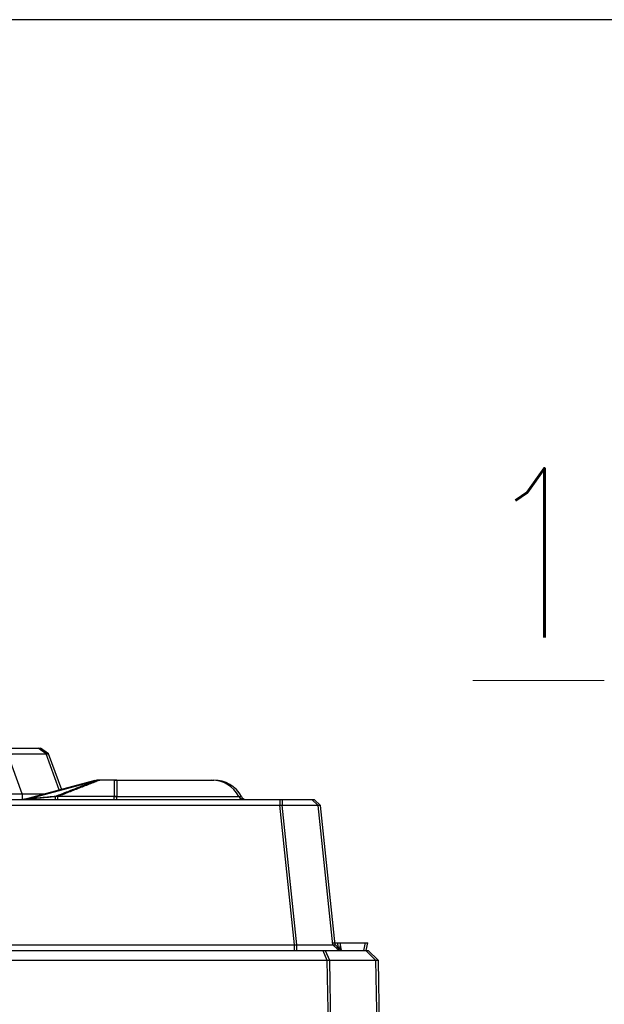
# Model space of a CAD drawing. Header units: millimetres. Extents: x -1200 to 89261, y -18765 to 52904.
# Tile 6 of 20: x 31481 to 32863, y 2236 to 4564. Entities that reach past the tile are written whole.
import ezdxf

# ---------------------------------------------------------------- set-up
doc = ezdxf.new("R2010")
doc.units = ezdxf.units.MM
doc.header["$LTSCALE"] = 15
doc.layers.add('T_text', color=3, linetype='Continuous', lineweight=18)
doc.layers.add('T_zarizeni', color=4, linetype='Continuous')
doc.styles.add('EP', font='romans.shx', dxfattribs={"width": 0.8})

# ---------------------------------------------------------------- blocks, each defined once
blk = doc.blocks.new('A$Cf05639b0')
at = {"layer": 'T_zarizeni', "ltscale": 2}
for p, q in [((-433.356278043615, 960.4404926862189), (-394.0884929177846, 960.4404926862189)), ((-430.4380438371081, 960.4404926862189), (-391.1702587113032, 960.4404926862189)), ((-384.8282009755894, 953.9567039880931), (-394.0884929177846, 960.4404926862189)), ((-381.9099667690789, 953.9567039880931), (-391.1702587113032, 960.4404926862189)), ((-413.0476705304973, 906.6172164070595), (-430.1283060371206, 953.545876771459)), ((-369.2044974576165, 911.0309313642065), (-384.8282009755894, 953.9567039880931)), ((-366.2862632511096, 911.0309313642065), (-381.9099667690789, 953.9567039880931)), ((-327.0408720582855, 922.3286407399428), (-410.5381803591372, 899.9556044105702)), ((-324.1226378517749, 922.3286407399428), (-407.6199461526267, 899.9556044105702)), ((-327.0408720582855, 922.3286407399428), (-324.0644530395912, 922.7204937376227)), ((-324.1226378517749, 922.3286407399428), (-321.1462188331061, 922.7204937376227)), ((-304.2126253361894, 922.7204937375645), (-324.0644530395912, 922.7204937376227)), ((-301.2943911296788, 922.7204937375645), (-321.1462188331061, 922.7204937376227)), ((-304.2126253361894, 922.7204937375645), (-304.2126253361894, 903.3520725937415)), ((-304.2126253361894, 922.7204937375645), (-189.2126253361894, 922.72049373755)), ((-301.2943911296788, 922.7204937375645), (-186.2943911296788, 922.72049373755)), ((-301.2943911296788, 922.7204937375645), (-301.2943911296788, 903.3520725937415)), ((-432.4059892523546, 899.7204937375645), (-413.2215405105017, 899.7204937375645)), ((-416.1397747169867, 899.7204937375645), (-412.3240272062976, 899.7204937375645)), ((-413.0476705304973, 906.6172164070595), (-413.2215405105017, 899.7204937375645)), ((-413.2215405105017, 899.7204937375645), (-409.4057929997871, 899.7204937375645)), ((-410.5381803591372, 899.9556044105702), (-412.3240272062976, 899.7204937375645)), ((-412.3240272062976, 899.7204937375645), (-373.7630365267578, 899.7204937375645)), ((-407.6199461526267, 899.9556044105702), (-409.4057929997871, 899.7204937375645)), ((-409.4057929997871, 899.7204937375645), (-370.8448023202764, 899.7204937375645)), ((-373.7630365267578, 899.7204937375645), (-304.2126253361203, 899.72049373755)), ((-370.8448023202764, 899.7204937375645), (-301.2943911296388, 899.72049373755)), ((-304.2126253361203, 899.72049373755), (-150.7262642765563, 899.7204937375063)), ((-301.2943911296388, 899.72049373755), (-147.8080300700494, 899.7204937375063)), ((-150.7262642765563, 899.7204937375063), (-108.4994486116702, 899.7204937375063)), ((-147.8080300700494, 899.7204937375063), (-105.5812144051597, 899.7204937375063)), ((-108.4994486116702, 899.7204937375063), (-70.75772798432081, 899.7204937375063)), ((-108.4994486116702, 899.7204937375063), (-108.3793141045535, 892.9718217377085)), ((-105.5812144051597, 899.7204937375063), (-105.4610798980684, 892.9718217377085)), ((-105.5812144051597, 899.7204937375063), (-67.83949377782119, 899.7204937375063)), ((-63.11933278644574, 892.8594492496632), (-70.75772798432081, 899.7204937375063)), ((-60.20109857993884, 892.8594492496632), (-67.83949377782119, 899.7204937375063)), ((-91.03905659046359, 727.9902920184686), (-108.3793141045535, 892.9718217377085)), ((-88.12082238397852, 727.9902920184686), (-105.4610798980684, 892.9718217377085)), ((-45.80282162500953, 728.103850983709), (-63.11933278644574, 892.8594492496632)), ((-42.88458741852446, 728.103850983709), (-60.20109857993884, 892.8594492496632)), ((-91.16436021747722, 721.2404937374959), (-91.03905659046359, 727.9902920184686)), ((-88.24612601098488, 721.2404937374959), (-88.12082238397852, 727.9902920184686)), ((-46.04841267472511, 730.4404937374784), (-40.05708022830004, 730.4404937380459)), ((-45.18500466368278, 727.545723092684), (-45.80282162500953, 728.103850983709)), ((-43.13017846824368, 730.4404937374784), (-37.13884602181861, 730.4404937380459)), ((-42.26677045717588, 727.545723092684), (-42.88458741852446, 728.103850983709)), ((-40.53718938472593, 723.3568308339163), (-39.54832114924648, 728.034102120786)), ((-38.24116830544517, 721.2940892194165), (-40.05708022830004, 730.4404937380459)), ((-40.05708022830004, 730.4404937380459), (-7.179389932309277, 730.4404937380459)), ((-40.05708022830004, 730.4404937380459), (-7.179389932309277, 730.4404937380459)), ((-37.6189551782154, 723.3568308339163), (-36.63008694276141, 728.034102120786)), ((-37.13884602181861, 730.4404937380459), (-4.26115572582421, 730.4404937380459)), ((-37.13884602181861, 730.4404937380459), (-4.26115572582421, 730.4404937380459)), ((-35.32293409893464, 721.2940892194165), (-37.13884602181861, 730.4404937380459)), ((-9.124453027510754, 721.2404937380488), (-7.179389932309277, 730.4404937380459)), ((-6.20621882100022, 721.2404937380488), (-4.26115572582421, 730.4404937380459)), ((-1294.672110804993, 721.2404937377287), (-91.16436021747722, 721.2404937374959)), ((-1291.753876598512, 721.2404937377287), (-88.24612601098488, 721.2404937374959)), ((-91.16436021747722, 721.2404937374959), (-69.97218927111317, 721.2404937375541)), ((-88.24612601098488, 721.2404937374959), (-67.05395506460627, 721.2404937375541)), ((-69.97218927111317, 721.2404937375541), (-57.69668156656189, 721.2404937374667)), ((-69.97218927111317, 721.2404937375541), (-57.69668156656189, 721.2404937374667)), ((-67.05395506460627, 721.2404937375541), (-54.77844736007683, 721.2404937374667)), ((-67.05395506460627, 721.2404937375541), (-54.77844736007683, 721.2404937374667)), ((-57.69668156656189, 721.2404937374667), (-40.9846251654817, 721.240493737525)), ((-57.69668156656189, 721.2404937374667), (-52.73080251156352, 709.7439959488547)), ((-57.69668156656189, 721.2404937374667), (-40.9846251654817, 721.240493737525)), ((-54.77844736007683, 721.2404937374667), (-38.06639095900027, 721.240493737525)), ((-54.77844736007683, 721.2404937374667), (-49.81256830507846, 709.7439959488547)), ((-54.77844736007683, 721.2404937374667), (-38.06639095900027, 721.240493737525)), ((-40.9846251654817, 721.240493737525), (-38.24116830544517, 721.2940892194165)), ((-38.24116830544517, 721.2940892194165), (-9.124453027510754, 721.2404937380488)), ((-38.24116830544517, 721.2940892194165), (-9.124453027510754, 721.2404937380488)), ((-38.06639095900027, 721.240493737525), (-35.32293409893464, 721.2940892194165)), ((-35.32293409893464, 721.2940892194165), (-6.20621882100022, 721.2404937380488)), ((-35.32293409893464, 721.2940892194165), (-6.20621882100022, 721.2404937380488)), ((-9.124453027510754, 721.2404937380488), (-6.924469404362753, 721.2404937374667)), ((-6.924469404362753, 721.2404937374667), (4.774451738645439, 709.7439959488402)), ((-6.20621882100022, 721.2404937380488), (-4.006235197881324, 721.2404937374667)), ((-4.006235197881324, 721.2404937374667), (7.692685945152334, 709.7439959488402)), ((-1333.105667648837, 709.7439959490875), (-52.73080251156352, 709.7439959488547)), ((-1330.18743344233, 709.7439959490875), (-49.81256830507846, 709.7439959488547)), ((-52.73080251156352, 709.7439959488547), (4.774451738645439, 709.7439959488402)), ((-52.73080251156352, 709.7439959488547), (-51.2269929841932, 623.4904926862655)), ((-49.81256830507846, 709.7439959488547), (-48.30875877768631, 623.4904926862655)), ((-49.81256830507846, 709.7439959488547), (7.692685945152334, 709.7439959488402)), ((4.774451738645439, 709.7439959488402), (6.28176321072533, 623.4904926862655)), ((7.692685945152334, 709.7439959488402), (9.199997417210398, 623.4904926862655))]:
    blk.add_line(p, q, dxfattribs=at)
for centre, radius, start, end in [((-189.2126253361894, 885.9204937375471), 36.79999999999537, 28.2737137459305, 90), ((-186.2943911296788, 885.9204937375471), 36.79999999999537, 28.2737137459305, 90), ((-150.7262641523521, 906.6204936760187), 6.899999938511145, 208.2737127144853, 269.9999989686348), ((-147.8080299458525, 906.6204936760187), 6.899999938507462, 208.2737127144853, 269.9999989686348)]:
    blk.add_arc(centre, radius, start, end, dxfattribs=at)
for points in [[(-433.0465402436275, 953.545876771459), (-426.2280479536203, 953.5682510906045), (-419.5304045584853, 953.6043289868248), (-408.9779344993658, 953.6870787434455), (-399.7160354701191, 953.7843562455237), (-393.9781167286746, 953.8541812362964), (-389.3729728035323, 953.9130868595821), (-386.970721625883, 953.9401068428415), (-384.8282009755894, 953.9567039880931)], [(-430.1283060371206, 953.545876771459), (-423.3098137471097, 953.5682510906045), (-416.6121703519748, 953.6043289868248), (-406.0597002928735, 953.6870787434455), (-396.797801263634, 953.7843562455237), (-391.059882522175, 953.8541812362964), (-386.4547385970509, 953.9130868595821), (-384.0524874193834, 953.9401068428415), (-381.9099667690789, 953.9567039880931)], [(-324.0644530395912, 922.7204937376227), (-325.1909576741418, 922.2814499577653), (-326.3174585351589, 921.8423964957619), (-328.925378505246, 920.8259693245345), (-332.071803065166, 919.5996748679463), (-338.3615029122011, 917.1483003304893), (-345.1932450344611, 914.4856679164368), (-359.2212867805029, 909.0183188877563), (-373.7621876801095, 903.3510859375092)], [(-321.1462188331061, 922.7204937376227), (-322.2727234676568, 922.2814499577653), (-323.3992243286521, 921.8423964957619), (-326.0071442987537, 920.8259693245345), (-329.1535688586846, 919.5996748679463), (-335.4432687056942, 917.1483003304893), (-342.2750108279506, 914.4856679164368), (-356.3030525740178, 909.0183188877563), (-370.8439534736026, 903.3510859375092)], [(-459.0498572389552, 906.6162910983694), (-458.6718206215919, 906.6162906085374), (-458.2937840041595, 906.616290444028), (-435.6707272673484, 906.6167534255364), (-413.0476705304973, 906.6172164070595)], [(-415.9659047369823, 906.6172164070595), (-414.6749444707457, 906.6157814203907), (-411.7343992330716, 906.609741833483), (-407.4095243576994, 906.5950660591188), (-401.9655751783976, 906.5677225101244), (-393.6916679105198, 906.5075613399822), (-386.3535800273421, 906.4358485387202)], [(-413.0476705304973, 906.6172164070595), (-411.7567102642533, 906.6157814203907), (-408.8161650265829, 906.609741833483), (-404.4912901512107, 906.5950660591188), (-399.0473409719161, 906.5677225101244), (-390.7734337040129, 906.5075613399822), (-383.435345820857, 906.4358485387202)], [(-373.7621876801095, 903.3510859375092), (-379.9308972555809, 902.787095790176), (-386.5681309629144, 902.1768785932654), (-393.6738888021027, 901.5204343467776), (-397.3769697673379, 901.1771916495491), (-400.5916508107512, 900.8785452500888), (-403.3476133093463, 900.6220216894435), (-405.0819566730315, 900.4603883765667), (-406.5173009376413, 900.3265375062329), (-407.8079171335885, 900.2062051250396), (-408.851887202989, 900.1090067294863), (-409.6579796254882, 900.0342581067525), (-410.0085680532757, 900.0019559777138), (-410.1506360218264, 899.9889139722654), (-410.4897373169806, 899.9597681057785), (-410.5381803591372, 899.9556044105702)], [(-370.8439534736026, 903.3510859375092), (-377.0126630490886, 902.787095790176), (-383.6498967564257, 902.1768785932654), (-390.7556545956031, 901.5204343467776), (-394.4587355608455, 901.1771916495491), (-397.6734166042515, 900.8785452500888), (-400.4293791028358, 900.6220216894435), (-402.1637224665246, 900.4603883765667), (-403.5990667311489, 900.3265375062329), (-404.8896829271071, 900.2062051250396), (-405.933652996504, 900.1090067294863), (-406.7397454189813, 900.0342581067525), (-407.090333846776, 900.0019559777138), (-407.2324018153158, 899.9889139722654), (-407.571503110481, 899.9597681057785), (-407.6199461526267, 899.9556044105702)], [(-373.7630365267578, 899.7204937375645), (-373.7630082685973, 899.7504422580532), (-373.7628104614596, 899.9600819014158), (-373.7627354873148, 900.2064040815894), (-373.7626121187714, 900.6971710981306), (-373.7625148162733, 901.2393969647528), (-373.7624137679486, 901.877085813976), (-373.762305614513, 902.5889279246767), (-373.7621876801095, 903.3510859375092)], [(-304.2126253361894, 903.3520725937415), (-321.6001220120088, 903.3520726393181), (-338.9876186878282, 903.3520726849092), (-356.3749031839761, 903.3515793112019), (-373.7621876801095, 903.3510859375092)], [(-370.8448023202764, 899.7204937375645), (-370.8447740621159, 899.7504422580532), (-370.8445762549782, 899.9600819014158), (-370.8445012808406, 900.2064040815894), (-370.8443779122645, 900.6971710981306), (-370.8442806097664, 901.2393969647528), (-370.8441795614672, 901.877085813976), (-370.8440714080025, 902.5889279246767), (-370.8439534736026, 903.3510859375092)], [(-301.2943911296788, 903.3520725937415), (-318.6818878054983, 903.3520726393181), (-336.0693844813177, 903.3520726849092), (-353.4566689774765, 903.3515793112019), (-370.8439534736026, 903.3510859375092)], [(-304.2126253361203, 899.72049373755), (-304.2126253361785, 900.2090306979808), (-304.2126253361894, 900.697567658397), (-304.2126253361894, 901.8529463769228), (-304.2126253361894, 903.3520725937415)], [(-304.2126253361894, 903.3520725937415), (-282.5197906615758, 903.3520726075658), (-261.2993103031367, 903.3520726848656), (-228.3920511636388, 903.3520726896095), (-200.0080093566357, 903.3520726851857), (-177.8185374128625, 903.3520726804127), (-163.1872088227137, 903.3520726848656), (-159.9951334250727, 903.352072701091), (-156.8030580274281, 903.3520727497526)], [(-301.2943911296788, 903.3520725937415), (-279.6015564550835, 903.3520726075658), (-258.3810760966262, 903.3520726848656), (-225.4738169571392, 903.3520726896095), (-197.0897751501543, 903.3520726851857), (-174.9003032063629, 903.3520726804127), (-160.2689746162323, 903.3520726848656), (-157.0768992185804, 903.352072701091), (-153.8848238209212, 903.3520727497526)], [(-301.2943911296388, 899.72049373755), (-301.2943911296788, 900.2090306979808), (-301.2943911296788, 900.697567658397), (-301.2943911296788, 901.8529463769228), (-301.2943911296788, 903.3520725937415)], [(-1277.457156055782, 892.9718217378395), (-985.1876954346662, 892.9715485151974), (-692.918234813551, 892.9712752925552), (-400.6487744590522, 892.97154851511), (-108.3793141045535, 892.9718217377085)], [(-1274.538921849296, 892.9718217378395), (-982.2694612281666, 892.9715485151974), (-690.0000006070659, 892.9712752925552), (-397.7305402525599, 892.97154851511), (-105.4610798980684, 892.9718217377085)], [(-108.3793141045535, 892.9718217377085), (-101.5035205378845, 892.9905587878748), (-94.78873704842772, 893.0026425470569), (-89.41242126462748, 893.0065636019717), (-82.99563866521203, 893.0032610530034), (-76.11302010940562, 892.9872098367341), (-71.32616153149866, 892.9653070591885), (-67.65225161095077, 892.938942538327), (-65.08070254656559, 892.910912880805), (-63.93848037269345, 892.8890509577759), (-63.11933278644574, 892.8594492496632)], [(-105.4610798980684, 892.9718217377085), (-98.58528633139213, 892.9905587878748), (-91.87050284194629, 893.0026425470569), (-86.49418705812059, 893.0065636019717), (-80.07740445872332, 893.0032610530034), (-73.1947859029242, 892.9872098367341), (-68.40792732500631, 892.9653070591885), (-64.73401740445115, 892.938942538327), (-62.16246834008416, 892.910912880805), (-61.0202461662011, 892.8890509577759), (-60.20109857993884, 892.8594492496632)], [(-1294.797413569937, 727.9902920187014), (-993.8578244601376, 727.9900021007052), (-692.9182353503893, 727.9897121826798), (-391.9786459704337, 727.9900021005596), (-91.03905659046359, 727.9902920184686)], [(-1291.87917936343, 727.9902920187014), (-990.9395902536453, 727.9900021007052), (-690.0000011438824, 727.9897121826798), (-389.0604117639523, 727.9900021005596), (-88.12082238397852, 727.9902920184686)], [(-91.03905659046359, 727.9902920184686), (-84.22303170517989, 727.9711296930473), (-77.5630864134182, 727.958797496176), (-74.42210782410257, 727.9555525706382), (-70.88223250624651, 727.9543284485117), (-67.04995961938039, 727.9562985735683), (-63.03178832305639, 727.9626363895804), (-58.93421777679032, 727.9745153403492), (-55.22494571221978, 727.9911896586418), (-52.13150438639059, 728.0108894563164), (-49.65524018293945, 728.0323165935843), (-47.79749948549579, 728.0541729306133), (-47.05512595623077, 728.0656342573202), (-46.30338817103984, 728.0811120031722), (-46.09683010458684, 728.0876635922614), (-45.80282162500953, 728.103850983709)], [(-88.12082238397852, 727.9902920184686), (-81.304797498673, 727.9711296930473), (-74.64485220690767, 727.958797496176), (-71.50387361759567, 727.9555525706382), (-67.96399829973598, 727.9543284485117), (-64.13172541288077, 727.9562985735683), (-60.11355411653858, 727.9626363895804), (-56.01598357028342, 727.9745153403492), (-52.30671150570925, 727.9911896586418), (-49.21327017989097, 728.0108894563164), (-46.73700597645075, 728.0323165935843), (-44.87926527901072, 728.0541729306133), (-44.13689174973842, 728.0656342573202), (-43.38515396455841, 728.0811120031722), (-43.1785958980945, 728.0876635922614), (-42.88458741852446, 728.103850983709)], [(-45.18500466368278, 727.545723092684), (-43.66527313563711, 726.1740929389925), (-42.4089071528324, 725.0416534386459), (-41.71792054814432, 724.4193171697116), (-40.46907303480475, 723.2955750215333), (-38.24116830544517, 721.2940892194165)], [(-42.26677045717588, 727.545723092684), (-40.74703892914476, 726.1740929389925), (-39.49067294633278, 725.0416534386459), (-38.79968634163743, 724.4193171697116), (-37.55083882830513, 723.2955750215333), (-35.32293409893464, 721.2940892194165)]]:
    blk.add_spline(points, degree=3, dxfattribs=at)

msp = doc.modelspace()

# ---------------------------------------------------------------- linework, layer by layer
at = {"layer": 'T_text', "color": 4, "ltscale": 2}
msp.add_line((32552.38523620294, 3001.455181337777), (32863.287059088, 3001.455181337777), dxfattribs=at)
at = {"layer": 'T_zarizeni', "ltscale": 2}
msp.add_line((33615.44182368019, 4563.883024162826), (31123.7668567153, 4563.883024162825), dxfattribs=at)

# ---------------------------------------------------------------- block references
at = {"layer": 'T_zarizeni', "ltscale": 2, "xscale": 2, "yscale": 2, "zscale": 2}
msp.add_blockref('A$Cf05639b0', (32312.95332687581, 920.6804612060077), dxfattribs=at)

# ---------------------------------------------------------------- texts
at = {"layer": 'T_text', "color": 4, "ltscale": 2, "style": 'EP', "width": 0.8}
msp.add_text('1', height=399.99999998, dxfattribs=at).set_placement((32570.86013433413, 3103.294405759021))

doc.saveas('drawing.dxf')
